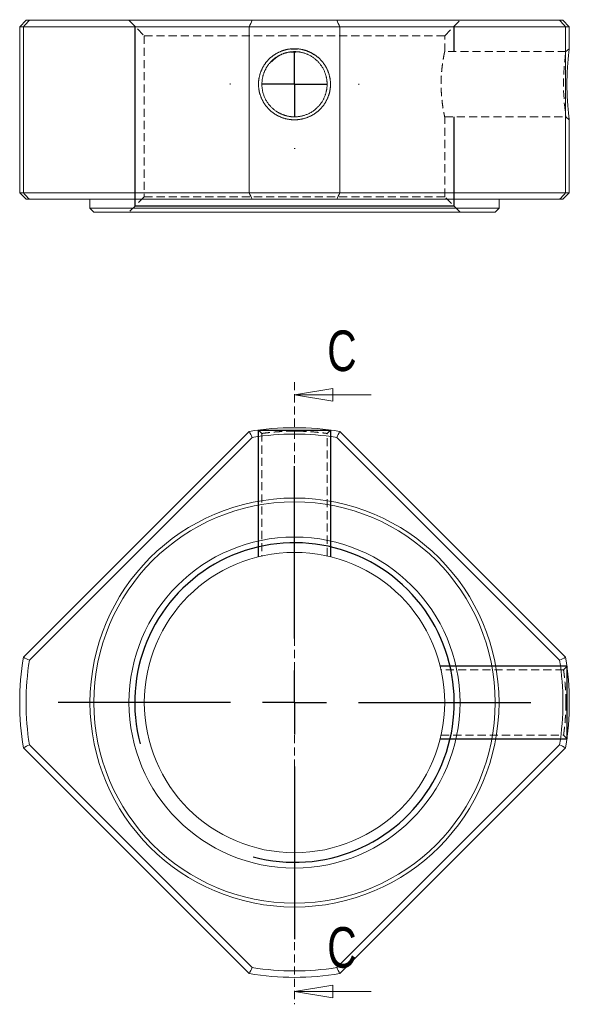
# Model space of a CAD drawing. Header units: millimetres. Extents: x 25 to 269, y 5 to 211.
import ezdxf

# ---------------------------------------------------------------- set-up
doc = ezdxf.new("R2010")
doc.units = ezdxf.units.MM
doc.linetypes.add('HIDDEN', pattern=[1.905, 1.27, -0.635])
doc.layers.add('FORMAT', color=7, linetype='Continuous')
doc.styles.add('SLDTEXTSTYLE0', font='TXT', dxfattribs={"width": 0.75})

# ---------------------------------------------------------------- blocks, each defined once
blk = doc.blocks.new('SW_CENTERMARKSYMBOL_0')
at = {"layer": 'FORMAT', "color": 0}
for p, q in [((0, 9.999999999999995), (0, 36.99999999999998)), ((0, 0), (0, 4.99999999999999)), ((-10, 0), (-36.99999999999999, 0)), ((0, 0), (-5.000000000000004, 0)), ((0, 0), (0, -5.000000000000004)), ((0, 0), (5.000000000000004, 0)), ((9.999999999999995, 0), (36.99999999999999, 0)), ((0, -10), (0, -37))]:
    blk.add_line(p, q, dxfattribs=at)
blk = doc.blocks.new('_CLOSED')
at = {"color": 0, "linetype": 'ByBlock', "lineweight": -2}
for p, q in [((-1, 0.166667), (0, 0)), ((-1, 0.166667), (-1, -0.166667)), ((0, 0), (-1, -0.166667)), ((0, 0), (-1, 0))]:
    blk.add_line(p, q, dxfattribs=at)
blk = doc.blocks.new('SW_CENTERMARKSYMBOL_1')
at = {"layer": 'FORMAT', "color": 0}
for p, q in [((0, 10.00000000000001), (0, 10.09999999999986)), ((0, 0), (0, 5.000000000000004)), ((-10, 0), (-10.09999999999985, 0)), ((0, 0), (-5.000000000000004, 0)), ((0, 0), (0, -5.000000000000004)), ((0, 0), (5.000000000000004, 0)), ((9.999999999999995, 0), (10.09999999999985, 0)), ((0, -10.00000000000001), (0, -10.09999999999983))]:
    blk.add_line(p, q, dxfattribs=at)

msp = doc.modelspace()

# ---------------------------------------------------------------- linework, layer by layer
at = {"color": 7, "linetype": 'Continuous', "lineweight": 15}
for p, q in [((25.78192935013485, 172.5790764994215), (24.78192935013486, 171.5790764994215)), ((25.78192935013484, 172.5790764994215), (26.30470301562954, 172.5790764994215)), ((26.30470301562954, 172.5790764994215), (61.17589456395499, 172.5790764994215)), ((61.17589456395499, 172.5790764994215), (74.38796413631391, 172.5790764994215)), ((74.38796413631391, 172.5790764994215), (109.2591556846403, 172.5790764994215)), ((109.2591556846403, 172.5790764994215), (109.7819293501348, 172.5790764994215)), ((110.7819293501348, 171.5790764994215), (109.7819293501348, 172.5790764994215)), ((24.78192935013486, 171.5790764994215), (24.78192935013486, 145.5790764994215)), ((25.36967027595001, 171.5790764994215), (24.78192935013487, 171.5790764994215)), ((60.69671374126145, 171.5790764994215), (25.36967027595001, 171.5790764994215)), ((25.36967027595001, 171.5790764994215), (25.36967027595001, 145.5790764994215)), ((74.86714495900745, 171.5790764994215), (60.69671374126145, 171.5790764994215)), ((60.69671374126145, 145.5790764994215), (60.69671374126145, 171.5790764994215)), ((74.86714495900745, 171.5790764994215), (74.86714495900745, 145.5790764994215)), ((110.1941884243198, 171.5790764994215), (74.86714495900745, 171.5790764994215)), ((110.1941884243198, 145.5790764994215), (110.1941884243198, 171.5790764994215)), ((110.7819293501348, 171.5790764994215), (110.1941884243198, 171.5790764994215)), ((110.7819293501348, 168.1409951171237), (110.7819293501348, 171.5790764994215)), ((110.7819293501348, 145.5790764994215), (110.7819293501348, 157.0165405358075)), ((24.78192935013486, 145.5790764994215), (25.78192935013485, 144.5790764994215)), ((24.78192935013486, 145.5790764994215), (25.36967027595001, 145.5790764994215)), ((25.36967027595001, 145.5790764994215), (60.69671374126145, 145.5790764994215)), ((60.69671374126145, 145.5790764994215), (74.86714495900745, 145.5790764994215)), ((74.86714495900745, 145.5790764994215), (110.1941884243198, 145.5790764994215)), ((109.7819293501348, 144.5790764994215), (110.7819293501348, 145.5790764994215)), ((110.1941884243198, 145.5790764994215), (110.7819293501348, 145.5790764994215)), ((26.30470301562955, 144.5790764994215), (25.78192935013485, 144.5790764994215)), ((61.175894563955, 144.5790764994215), (26.30470301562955, 144.5790764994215)), ((35.78192935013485, 144.5790764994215), (35.78192935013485, 143.1790764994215)), ((74.38796413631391, 144.5790764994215), (61.175894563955, 144.5790764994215)), ((109.2591556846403, 144.5790764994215), (74.38796413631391, 144.5790764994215)), ((99.78192935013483, 143.1790764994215), (99.78192935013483, 144.5790764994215)), ((109.7819293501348, 144.5790764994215), (109.2591556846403, 144.5790764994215)), ((35.78192935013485, 143.1790764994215), (36.38192935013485, 142.5790764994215)), ((35.78192935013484, 143.1790764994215), (67.78192935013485, 143.1790764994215)), ((67.78192935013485, 142.5790764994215), (36.38192935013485, 142.5790764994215)), ((67.78192935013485, 143.1790764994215), (99.78192935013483, 143.1790764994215)), ((99.18192935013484, 142.5790764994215), (67.78192935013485, 142.5790764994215)), ((99.18192935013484, 142.5790764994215), (99.78192935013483, 143.1790764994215)), ((25.36967027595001, 72.923333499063), (60.69671374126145, 108.2503769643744)), ((74.86714495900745, 108.2503769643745), (110.1941884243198, 72.92333349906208)), ((61.175894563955, 107.3153442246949), (26.30470301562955, 72.44415267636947)), ((109.2591556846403, 72.44415267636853), (74.38796413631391, 107.315344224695)), ((60.69671374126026, 23.42585881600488), (25.36967027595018, 58.75290228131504)), ((26.30470301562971, 59.23208310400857), (61.1758945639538, 24.36089155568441)), ((74.38796413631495, 24.36089155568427), (109.2591556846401, 59.23208310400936)), ((110.1941884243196, 58.75290228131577), (74.86714495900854, 23.42585881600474))]:
    msp.add_line(p, q, dxfattribs=at)
at = {"color": 7, "linetype": 'HIDDEN', "lineweight": 0}
for p, q in [((41.88192935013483, 172.5790764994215), (44.28192935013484, 170.1790764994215)), ((91.28192935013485, 170.1790764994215), (93.68192935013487, 172.5790764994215)), ((44.28192935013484, 170.1790764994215), (91.28192935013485, 170.1790764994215)), ((44.28192935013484, 170.1790764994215), (44.28192935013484, 144.9790764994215)), ((91.28192935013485, 167.6790764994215), (91.28192935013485, 170.1790764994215)), ((110.7819289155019, 168.1416090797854), (110.2443360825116, 167.6790733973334)), ((110.2442574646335, 167.6790764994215), (91.28192935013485, 167.6790764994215)), ((91.27937688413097, 157.4790764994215), (110.2443365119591, 157.4790764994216)), ((91.28192935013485, 144.9790764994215), (91.28192935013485, 157.4908984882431)), ((110.2443365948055, 157.4790753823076), (110.7819294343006, 157.016539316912)), ((44.28192935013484, 144.9790764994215), (41.88192935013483, 142.5790764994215)), ((91.28192935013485, 144.9790764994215), (44.28192935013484, 144.9790764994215)), ((93.68192935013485, 142.5790764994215), (91.28192935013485, 144.9790764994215)), ((67.78192935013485, 115.971120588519), (67.78192935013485, 18.62083755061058)), ((62.14896948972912, 108.4675650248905), (62.68192959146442, 107.9346048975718)), ((62.68192935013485, 107.9346446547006), (62.68192935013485, 88.78192347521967)), ((68.34618267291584, 108.2925681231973), (67.78192935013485, 108.3005250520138)), ((72.88192935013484, 88.78010601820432), (72.88192935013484, 107.9346184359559)), ((72.88192974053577, 107.9346048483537), (73.4148899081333, 108.4675649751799)), ((109.8784298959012, 70.93811789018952), (90.72573564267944, 70.93811789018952)), ((110.4113764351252, 71.47107844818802), (109.878416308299, 70.93811828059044)), ((110.2442967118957, 65.83527098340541), (110.2363795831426, 66.40237121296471)), ((90.72384995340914, 60.73811789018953), (109.8784561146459, 60.73811789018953)), ((109.8784163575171, 60.73811813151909), (110.4113764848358, 60.20515802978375))]:
    msp.add_line(p, q, dxfattribs=at)
at = {"color": 7, "linetype": 'Continuous', "lineweight": 0}
for p, q in [((79.78192935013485, 113.971120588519), (67.78192935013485, 113.971120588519)), ((79.78192935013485, 20.62083755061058), (67.78192935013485, 20.62083755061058))]:
    msp.add_line(p, q, dxfattribs=at)
at = {"color": 7, "linetype": 'HIDDEN', "lineweight": 0, "flags": 128}
msp.add_lwpolyline([(110.0616178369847, 166.1837736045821), (110.1414945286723, 166.918360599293), (110.1985919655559, 167.3788325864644), (110.2328724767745, 167.6132773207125), (110.244336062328, 167.6790733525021), (110.2329586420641, 167.6144556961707), (110.1987154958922, 167.3802884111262), (110.1416066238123, 166.919457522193), (110.0616320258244, 166.1839384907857), (109.981464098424, 165.2523200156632), (109.9242055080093, 164.2950955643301), (109.8898562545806, 163.3881839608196), (109.8784163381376, 162.5800385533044), (109.8898822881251, 161.7715449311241), (109.9242506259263, 160.8640189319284), (109.9815213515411, 159.9060023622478), (110.0616944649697, 158.973598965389), (110.1415552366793, 158.2387837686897), (110.1986158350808, 157.7784056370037), (110.232876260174, 157.5442436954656), (110.2443365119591, 157.4790764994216), (110.2443365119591, 157.4790764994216)], dxfattribs=at)
at = {"color": 7, "linetype": 'Continuous', "lineweight": 15}
for centre, radius in [((67.78192935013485, 65.83811789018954), 31.99999999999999), ((67.78192935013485, 65.83811789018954), 31.39999999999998), ((67.78192935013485, 65.83811789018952), 25.90000000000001), ((67.78192935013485, 65.83811789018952), 23.50000000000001)]:
    msp.add_circle(centre, radius, dxfattribs=at)
for radius, start, end in [(42.99999999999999, 80.51598376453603, 99.48401623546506), (41.99999999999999, 80.95056761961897, 99.0494323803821), (42.99999999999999, 170.5159837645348, 189.4840162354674), (41.99999999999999, 170.9505676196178, 189.0494323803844), (41.99999999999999, 350.9505676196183, 9.049432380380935), (42.99999999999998, 350.5159837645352, 9.484016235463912), (42.99999999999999, 260.5159837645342, 279.4840162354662), (41.99999999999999, 260.9505676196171, 279.0494323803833)]:
    msp.add_arc((67.78192935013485, 65.83811789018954), radius, start, end, dxfattribs=at)
for points in [[(25.36967027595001, 171.5790764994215), (25.68095655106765, 171.9125157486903), (25.99262989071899, 172.2458510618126), (26.30470301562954, 172.5790764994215)], [(60.69671374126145, 171.5790764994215), (60.8569817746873, 171.9125157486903), (61.01671575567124, 172.2458510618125), (61.175894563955, 172.5790764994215)], [(74.38796413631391, 172.5790764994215), (74.54714294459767, 172.2458510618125), (74.70687692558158, 171.9125157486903), (74.86714495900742, 171.5790764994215)], [(110.1941884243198, 171.5790764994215), (109.8829021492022, 171.9125157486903), (109.5712288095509, 172.2458510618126), (109.2591556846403, 172.5790764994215)], [(25.36967027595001, 145.5790764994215), (25.68095655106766, 145.2456372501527), (25.99262989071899, 144.9123019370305), (26.30470301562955, 144.5790764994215)], [(61.175894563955, 144.5790764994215), (61.01671575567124, 144.9123019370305), (60.85698177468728, 145.2456372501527), (60.69671374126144, 145.5790764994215)], [(74.38796413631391, 144.5790764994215), (74.54714294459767, 144.9123019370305), (74.70687692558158, 145.2456372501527), (74.86714495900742, 145.5790764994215)], [(109.2591556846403, 144.5790764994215), (109.5712288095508, 144.9123019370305), (109.8829021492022, 145.2456372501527), (110.1941884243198, 145.5790764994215)], [(61.175894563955, 107.3153442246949), (61.01671575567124, 107.6274173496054), (60.85698177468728, 107.9390906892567), (60.69671374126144, 108.2503769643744)], [(74.38796413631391, 107.315344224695), (74.54714294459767, 107.6274173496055), (74.70687692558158, 107.9390906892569), (74.86714495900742, 108.2503769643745)], [(25.36967027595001, 72.923333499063), (25.68095655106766, 72.76306546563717), (25.99262989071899, 72.60333148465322), (26.30470301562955, 72.44415267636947)], [(109.2591556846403, 72.44415267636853), (109.5712288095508, 72.60333148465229), (109.8829021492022, 72.76306546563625), (110.1941884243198, 72.92333349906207)], [(26.30470301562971, 59.23208310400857), (25.99262989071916, 59.07290429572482), (25.68095655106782, 58.91317031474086), (25.36967027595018, 58.75290228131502)], [(109.2591556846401, 59.23208310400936), (109.5712288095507, 59.0729042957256), (109.882902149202, 58.91317031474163), (110.1941884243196, 58.75290228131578)], [(61.1758945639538, 24.36089155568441), (61.01671575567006, 24.04881843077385), (60.8569817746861, 23.73714509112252), (60.69671374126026, 23.42585881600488)], [(74.38796413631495, 24.36089155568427), (74.54714294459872, 24.04881843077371), (74.70687692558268, 23.73714509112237), (74.86714495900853, 23.42585881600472)]]:
    msp.add_open_spline(points, degree=3, dxfattribs=at)
for points, knots in [([(66.67841546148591, 168.0708366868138), (67.78241637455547, 168.1772603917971), (68.8862436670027, 168.0690000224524), (69.94947937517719, 167.7443479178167), (70.93340029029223, 167.2319629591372), (71.79024575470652, 166.5379233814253), (72.49353304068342, 165.6917828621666), (73.01251290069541, 164.7198189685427), (73.34159337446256, 163.669344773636), (73.45105514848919, 162.5787725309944), (73.34250159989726, 161.4875118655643), (73.01310071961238, 160.437964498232), (72.49388518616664, 159.4663871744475), (71.79120343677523, 158.6211268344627), (70.93364819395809, 157.9270535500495), (69.94797595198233, 157.4145032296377), (68.88236363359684, 157.0886290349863), (67.77653163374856, 156.9807516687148), (66.67175804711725, 157.0884711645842), (65.60967458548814, 157.4138099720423), (64.62731638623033, 157.9271241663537), (63.77229548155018, 158.6217655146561), (63.06990546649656, 159.4678964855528), (62.55085218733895, 160.4398064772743), (62.2215835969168, 161.4903634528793), (62.11270762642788, 162.581717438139), (62.22245547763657, 163.6735563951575), (62.55300711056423, 164.7235829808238), (63.07338103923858, 165.6954826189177), (63.77654224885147, 166.5406238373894), (64.63282447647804, 167.2344454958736), (65.61591451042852, 167.7462909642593), (66.67841546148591, 168.0708366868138), (67.78241637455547, 168.1772603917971), (68.8862436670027, 168.0690000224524)], [-0.09432370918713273, -0.06280655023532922, -0.03122190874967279, 0, 0.03125957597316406, 0.06285251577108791, 0.09439194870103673, 0.125531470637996, 0.1565701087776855, 0.1878975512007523, 0.2191490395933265, 0.2500198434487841, 0.2808291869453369, 0.3121269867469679, 0.34339502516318, 0.374432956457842, 0.4055405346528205, 0.4371600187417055, 0.4688463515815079, 0.500156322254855, 0.5313928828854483, 0.5629898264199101, 0.5944642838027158, 0.6255835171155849, 0.6566210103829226, 0.6879257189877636, 0.7192036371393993, 0.7500786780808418, 0.7809141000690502, 0.8122400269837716, 0.8435232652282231, 0.8745896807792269, 0.9056762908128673, 0.9371934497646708, 0.9687780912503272, 1, 1.031259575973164, 1.062852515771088, 1.094391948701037]), ([(110.7819293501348, 157.0165405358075), (110.779178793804, 157.0374444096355), (110.7736483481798, 157.0794750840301), (110.731072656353, 157.4164060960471), (110.6697244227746, 157.9255033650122), (110.5970653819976, 158.6204118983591), (110.524497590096, 159.466320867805), (110.4633114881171, 160.4383471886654), (110.4211670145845, 161.4888049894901), (110.4065451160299, 162.5793804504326), (110.4210476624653, 163.6706444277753), (110.463242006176, 164.7201750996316), (110.5244559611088, 165.6918158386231), (110.5969742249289, 166.5368408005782), (110.6697144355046, 167.2317979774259), (110.731164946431, 167.740992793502), (110.7737122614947, 168.0787680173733), (110.7791535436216, 168.120375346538), (110.7818501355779, 168.1409951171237)], [0, 0, 0, 0, 0.06252197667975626, 0.1257107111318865, 0.1887924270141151, 0.2510742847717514, 0.313154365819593, 0.3758120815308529, 0.4383178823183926, 0.500062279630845, 0.5616837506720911, 0.6242821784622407, 0.6868210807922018, 0.74889974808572, 0.8111177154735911, 0.8743595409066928, 0.937735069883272, 1, 1, 1, 1]), ([(68.63936782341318, 167.6321037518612), (67.6829667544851, 167.7088948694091), (66.59412433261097, 167.5895827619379), (65.32991176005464, 167.1291333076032), (64.12013438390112, 166.2426813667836), (63.23244963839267, 165.0330892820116), (62.77171184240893, 163.7672197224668), (62.61811661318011, 162.3708306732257), (62.91007866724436, 160.6649090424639), (63.864484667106, 159.1592788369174), (65.04501494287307, 158.2268385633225), (66.0076880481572, 157.7624975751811), (66.92052287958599, 157.5268441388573), (68.08861486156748, 157.4317996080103), (69.699295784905, 157.7078374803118), (71.20643947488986, 158.6657365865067), (72.13800561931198, 159.8479870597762), (72.60124740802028, 160.8122904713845), (72.8352245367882, 161.7245614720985), (72.92848416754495, 162.8882157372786), (72.653214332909, 164.4949486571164), (71.69834650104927, 166.0000688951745), (70.51710688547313, 166.9324684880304), (69.55346194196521, 167.396705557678), (68.63936782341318, 167.6321037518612), (67.6829667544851, 167.7088948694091), (66.59412433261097, 167.5895827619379)], [-0.08816519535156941, -0.05489999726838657, -0.02551394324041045, 0, 0.03481169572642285, 0.07647981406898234, 0.1250077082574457, 0.1737392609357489, 0.2154489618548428, 0.2501390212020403, 0.3046736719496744, 0.3747900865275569, 0.4119273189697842, 0.4451680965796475, 0.4745152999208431, 0.4999759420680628, 0.5547954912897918, 0.6248568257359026, 0.6620849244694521, 0.6953565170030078, 0.7246742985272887, 0.7500451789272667, 0.8045585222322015, 0.8746875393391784, 0.9118348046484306, 0.9451000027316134, 0.9744860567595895, 1, 1.034811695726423, 1.076479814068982, 1.125007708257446])]:
    msp.add_open_spline(points, degree=3, knots=knots, dxfattribs=at)
at = {"color": 7, "linetype": 'HIDDEN', "lineweight": 0}
for points, knots in [([(91.28192935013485, 167.6790764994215), (91.27903032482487, 167.6658022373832), (91.27314701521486, 167.6388633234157), (91.22704078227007, 167.4224227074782), (91.15830857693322, 167.0808607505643), (91.07237200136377, 166.6156374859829), (90.97756397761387, 166.032713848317), (90.88520590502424, 165.3530521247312), (90.8047076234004, 164.5841856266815), (90.74730021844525, 163.7643947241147), (90.7188200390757, 162.9059963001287), (90.72260267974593, 162.0552494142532), (90.75744822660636, 161.217302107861), (90.8182609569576, 160.4281206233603), (90.8995668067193, 159.6901487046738), (90.99187408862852, 159.031591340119), (91.0865119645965, 158.4621129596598), (91.17179116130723, 158.0082018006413), (91.23768937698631, 157.684800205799), (91.27687097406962, 157.5022879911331), (91.27862469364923, 157.4943008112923), (91.27937173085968, 157.4908984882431)], [0, 0, 0, 0, 0.05208089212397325, 0.105693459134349, 0.1577684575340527, 0.2113141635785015, 0.2641255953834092, 0.3184346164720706, 0.3717796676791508, 0.4267173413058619, 0.4792328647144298, 0.5333275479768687, 0.5849379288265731, 0.6380243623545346, 0.6900646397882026, 0.7435528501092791, 0.7966778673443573, 0.8513349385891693, 0.9045328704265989, 0.9593335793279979, 1, 1, 1, 1]), ([(62.68202871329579, 107.9346224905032), (62.69448302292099, 107.9371336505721), (62.72134887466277, 107.9425506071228), (62.96410789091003, 107.9800060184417), (63.42393029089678, 108.0370296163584), (64.14033293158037, 108.1177305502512), (65.0450758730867, 108.1981208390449), (66.00771642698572, 108.2555696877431), (66.92038732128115, 108.2911695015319), (67.77754617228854, 108.3048474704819), (68.63589810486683, 108.2912770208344), (69.55186118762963, 108.2557326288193), (70.51683118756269, 108.1982728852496), (71.42254131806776, 108.117840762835), (72.13910027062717, 108.0371107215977), (72.59894251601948, 107.9800880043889), (72.8419589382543, 107.9426090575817), (72.86920776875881, 107.9371509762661), (72.8818394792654, 107.9346207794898)], [0, 0, 0, 0, 0.05060306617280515, 0.1091585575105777, 0.1756024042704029, 0.249940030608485, 0.3240514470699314, 0.3903870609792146, 0.4489526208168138, 0.4997621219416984, 0.5508166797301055, 0.6095735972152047, 0.6760471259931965, 0.7502432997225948, 0.8245360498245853, 0.890933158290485, 0.9494400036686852, 1, 1, 1, 1]), ([(109.8784322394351, 70.93802801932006), (109.8784269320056, 70.93805798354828), (109.8746017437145, 70.95965390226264), (109.8898499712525, 70.8802284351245), (109.9228363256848, 70.66145987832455), (109.981351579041, 70.19350810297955), (110.0615228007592, 69.47913716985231), (110.1421711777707, 68.57309747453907), (110.1989773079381, 67.6096794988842), (110.2363354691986, 66.69559701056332), (110.2417979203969, 66.11018108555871), (110.2443365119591, 65.83811789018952)], [0, 0, 0, 0, 0.0001407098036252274, 0.1014128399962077, 0.2184639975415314, 0.3513215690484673, 0.4999961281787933, 0.6482158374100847, 0.7809458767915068, 0.8981979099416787, 1, 1, 1, 1]), ([(110.2443365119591, 65.83811789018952), (110.2418370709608, 65.56633255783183), (110.2364590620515, 64.98153622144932), (110.1991867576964, 64.0683963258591), (110.1424504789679, 63.10586820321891), (110.061807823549, 62.19991769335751), (109.9815843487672, 61.48494860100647), (109.9229839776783, 61.01612955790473), (109.8899222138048, 60.79665726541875), (109.8746221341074, 60.71676179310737), (109.8784281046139, 60.73818434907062), (109.8784339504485, 60.73821725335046)], [0, 0, 0, 0, 0.1017445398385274, 0.2189221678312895, 0.351561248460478, 0.4996736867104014, 0.6484597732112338, 0.7814070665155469, 0.8985260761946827, 0.9998441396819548, 1, 1, 1, 1])]:
    msp.add_open_spline(points, degree=3, knots=knots, dxfattribs=at)
at = {"layer": 'FORMAT'}
for p, q in [((42.78192897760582, 171.6790765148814), (42.78192897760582, 143.4790756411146)), ((92.78192972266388, 167.679076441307), (92.78192972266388, 171.6790765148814)), ((92.78192972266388, 143.4790756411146), (92.78192972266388, 157.4927460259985)), ((92.71818399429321, 143.4790756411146), (42.78192897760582, 143.4790756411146)), ((92.78192972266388, 143.4790756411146), (92.71823284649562, 143.4790756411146)), ((62.08190321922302, 108.4586538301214), (73.48192944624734, 108.4586538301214)), ((62.08192925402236, 108.4586538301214), (62.08192925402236, 88.6363636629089)), ((73.48192944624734, 88.6363636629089), (73.48192944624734, 108.4586538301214)), ((110.4024652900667, 71.53811798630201), (90.58017512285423, 71.53811798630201)), ((90.58017512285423, 60.13811779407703), (110.4024652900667, 60.13811779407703))]:
    msp.add_line(p, q, dxfattribs=at)
at = {"layer": 'FORMAT', "flags": 128}
msp.add_lwpolyline([(110.4024648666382, 71.53811798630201), (110.4024652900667, 71.47445370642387), (110.4024652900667, 71.28488299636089), (110.4024652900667, 70.97364057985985), (110.4024652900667, 70.54767877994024), (110.4024652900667, 70.01651338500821), (110.4024652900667, 69.392009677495), (110.4024652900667, 68.68811793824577), (110.4024652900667, 67.92056168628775), (110.4024652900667, 67.10648726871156), (110.4024652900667, 66.26407942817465), (110.4024652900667, 65.41215635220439), (110.4024652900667, 64.56974851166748), (110.4024652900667, 63.75567409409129), (110.4024652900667, 62.98811784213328), (110.4024652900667, 62.28422610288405), (110.4024652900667, 61.65972239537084), (110.4024652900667, 61.1285570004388), (110.4024652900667, 60.7025952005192), (110.4024652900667, 60.39135278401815), (110.4024652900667, 60.20178207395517), (110.4024652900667, 60.13811779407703)], dxfattribs=at)
at = {"layer": 'FORMAT'}
msp.add_arc((67.78192935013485, 65.83811789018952), 25.00000037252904, 255.0000000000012, 195.0000000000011, dxfattribs=at)

# ---------------------------------------------------------------- block references
at = {"color": 7, "linetype": 'Continuous', "lineweight": 0, "xscale": 6, "yscale": 6, "rotation": 180.0000000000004}
for p in [(67.78192935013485, 113.971120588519), (67.78192935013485, 20.62083755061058)]:
    msp.add_blockref('_CLOSED', p, dxfattribs=at)
at = {"layer": 'FORMAT', "color": 7}
for name, p in [('SW_CENTERMARKSYMBOL_1', (67.78192935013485, 162.5790764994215)), ('SW_CENTERMARKSYMBOL_0', (67.78192935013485, 65.83811789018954))]:
    msp.add_blockref(name, p, dxfattribs=at)

# ---------------------------------------------------------------- texts
at = {"color": 7, "linetype": 'Continuous', "char_height": 6.35, "attachment_point": 1, "style": 'SLDTEXTSTYLE0'}
for insert in [(72.90227571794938, 124.0510587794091), (72.90227571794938, 30.70077574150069)]:
    msp.add_mtext('C', dxfattribs=dict(at, insert=insert))

doc.saveas('drawing.dxf')
